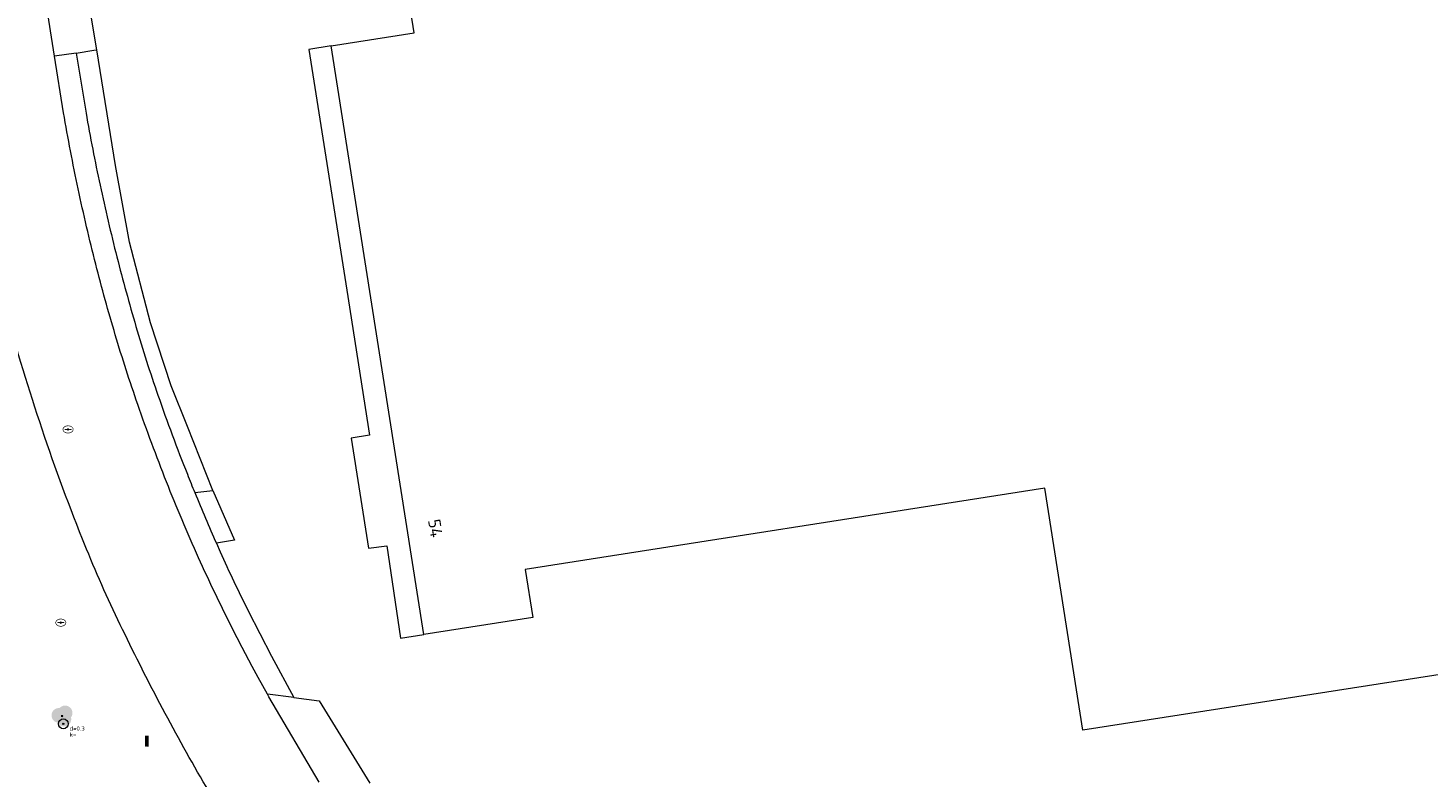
# Model space of a CAD drawing. Header units: metres. Extents: x 207155 to 208055, y 377332 to 379032.
# Tile 23 of 59: x 207658 to 207772, y 377888 to 377949. Entities that reach past the tile are written whole.
import ezdxf
from ezdxf.enums import TextEntityAlignment as Align

# ---------------------------------------------------------------- set-up
doc = ezdxf.new("R2010")
doc.units = ezdxf.units.M
for name, color, linetype, lineweight in [('B-ME-GR-BOOM-S', 90, 'Continuous', 25), ('GB', 1, 'Continuous', 25), ('GMV', 7, 'Continuous', 25), ('GP1', 7, 'Continuous', 25)]:
    doc.layers.add(name, color=color, linetype=linetype, lineweight=lineweight)
for name, color, linetype in [('NAR', 7, 'Continuous'), ('PPAL', 232, 'Continuous'), ('PPUT', 232, 'Continuous'), ('PVGO', 62, 'Continuous')]:
    doc.layers.add(name, color=color, linetype=linetype)
doc.styles.add('ISO', font='isocpeur.ttf', dxfattribs={"height": 1})
doc.styles.add('NLCS-ISO-ANNOTATIVE-T18', font='NLCS-ISO.ttf', dxfattribs={"height": 1.8})

# ---------------------------------------------------------------- blocks, each defined once
blk = doc.blocks.new('paal')
at = {"linetype": 'ByBlock', "lineweight": -2}
h = blk.add_hatch(color=0, dxfattribs=at)
h.dxf.hatch_style = 1
h.paths.add_polyline_path([(0.15, 0.8), (-0.15, 0.8), (-0.15, -0.1), (0, -0.1, -0.414214), (-0.1, 0, -1), (0.1, 0, -0.414214), (0, -0.1), (0.15, -0.1)])
at = {"linetype": 'ByBlock', "lineweight": -2, "true_color": 0x681648}
h = blk.add_hatch(color=219, dxfattribs=at)
h.dxf.hatch_style = 1
h.paths.add_polyline_path([(-0.1, 0, 1), (0.1, 0, 1)])
at = {"color": 0, "linetype": 'ByBlock', "lineweight": -2}
blk.add_attdef('PAAL', (0.5, 0.35), '', height=0.5, dxfattribs=at)
blk = doc.blocks.new('put')
at = {"linetype": 'ByBlock', "lineweight": -2}
h = blk.add_hatch(color=0, dxfattribs=at)
h.dxf.hatch_style = 1
edge = h.paths.add_edge_path()
edge.add_spline(control_points=[(0.44, 0), (0.44, 0.04), (0.43, 0.09), (0.36, 0.2), (0.28, 0.26), (0.09, 0.32), (-0.02, 0.33), (-0.22, 0.29), (-0.31, 0.24), (-0.42, 0.12), (-0.44, 0.06), (-0.44, -0.06), (-0.42, -0.12), (-0.33, -0.22), (-0.28, -0.26), (-0.1, -0.33), (0.04, -0.33), (0.27, -0.27), (0.37, -0.2), (0.43, -0.08), (0.44, -0.04), (0.44, 0)], knot_values=[0, 0, 0, 0, 0.380029, 0.380029, 1.118666, 1.118666, 1.857303, 1.857303, 2.59594, 2.59594, 3.13294, 3.13294, 3.66994, 3.66994, 4.20694, 4.20694, 5.079565, 5.079565, 5.952189, 5.952189, 6.283185, 6.283185, 6.283185, 6.283185], degree=3, periodic=0)
edge = h.paths.add_edge_path(flags=16)
edge.add_ellipse((0, 0), major_axis=(0.392, 0), ratio=0.689655, start_angle=0, end_angle=360)
h = blk.add_hatch(color=0, dxfattribs=at)
h.dxf.hatch_style = 1
h.paths.add_polyline_path([(-0.1, 0, -0.096396), (-0.09, 0.04), (-0.25, 0.04, 1), (-0.25, -0.04), (-0.09, -0.04, -0.096396)])
at = {"linetype": 'ByBlock', "lineweight": -2, "true_color": 0x681648}
h = blk.add_hatch(color=219, dxfattribs=at)
h.dxf.hatch_style = 1
h.paths.add_polyline_path([(0.1, 0, 1), (-0.1, 0, 1)])
at = {"linetype": 'ByBlock', "lineweight": -2}
h = blk.add_hatch(color=0, dxfattribs=at)
h.dxf.hatch_style = 1
h.paths.add_polyline_path([(0.25, 0.04), (0.09, 0.04, -0.096396), (0.1, 0, -0.096396), (0.09, -0.04), (0.25, -0.04, 1)])
at = {"color": 0, "linetype": 'ByBlock', "lineweight": -2}
blk.add_attdef('PUT', (0.5, 0.35), '', height=0.5, dxfattribs=at)
blk = doc.blocks.new('boom')
at = {"linetype": 'ByBlock', "lineweight": -2}
h = blk.add_hatch(color=0, dxfattribs=at)
h.dxf.hatch_style = 1
h.paths.add_polyline_path([(0.73, -0.11, 0.956633), (-0.2, 0.65, 0.937564), (-0.38, -0.54, 0.879525)])
h.paths.add_polyline_path([(-0.1, 0, -1), (0.1, 0, -1)], flags=16)
at = {"linetype": 'ByBlock', "lineweight": -2, "true_color": 0x4a641a}
h = blk.add_hatch(color=59, dxfattribs=at)
h.dxf.hatch_style = 1
h.paths.add_polyline_path([(0.1, 0, 1), (-0.1, 0, 1)])
at = {"color": 0, "linetype": 'ByBlock', "lineweight": -2}
blk.add_attdef('BOOM', (0.85, 0.35), '', height=0.5, dxfattribs=at)
blk = doc.blocks.new('SGR-BOOM_NUMMER-SO')
at = {"linetype": 'ByBlock', "lineweight": 18}
h = blk.add_hatch(color=0, dxfattribs=at)
h.dxf.hatch_style = 1
edge = h.paths.add_edge_path()
edge.add_arc((0, 0), 0.25, 0, 360)
at = {"color": 0, "linetype": 'ByBlock', "lineweight": 18}
for radius in [2, 0.25]:
    blk.add_circle((0, 0), radius, dxfattribs=at)
at = {"color": 0, "linetype": 'ByBlock', "lineweight": -2, "style": 'NLCS-ISO-ANNOTATIVE-T18'}
for tag, p in [('SOORT', (2.5, -2.8)), ('DIAMETER', (2.5, -5.3))]:
    blk.add_attdef(tag, p, '', height=1.8, dxfattribs=at)

msp = doc.modelspace()

# ---------------------------------------------------------------- linework, layer by layer
at = {"layer": 'GB', "linetype": 'Continuous', "lineweight": 13}
for points in [[(207796.676, 377952.665), (207804.633, 377901.677), (207744.175, 377892.241), (207741.101, 377911.941), (207698.793, 377905.338), (207699.404, 377901.413), (207690.552, 377900.025)], [(207690.552, 377900.025), (207683.008, 377947.951)]]:
    msp.add_lwpolyline(points, dxfattribs=at)
at = {"layer": 'GMV', "linetype": 'Continuous', "lineweight": 13}
for points in [[(207683.008, 377947.951), (207689.754, 377949.014), (207688.077, 377959.616)], [(207663.932, 377947.639), (207662.521, 377956.093)], [(207660.495, 377947.116), (207659.146, 377955.593)], [(207662.243, 377947.37), (207660.495, 377947.116)], [(207661.23, 377942.502), (207660.495, 377947.116)], [(207662.243, 377947.37), (207663.682, 377947.599)], [(207662.243, 377947.37), (207663.053, 377942.486)], [(207663.682, 377947.599), (207663.933, 377947.631)], [(207663.933, 377947.631), (207663.932, 377947.639)], [(207665.453, 377938.207), (207663.933, 377947.631)], [(207666.585, 377931.96), (207665.453, 377938.207)], [(207668.311, 377925.398), (207666.585, 377931.96)], [(207669.976, 377920.283), (207668.311, 377925.398)], [(207671.303, 377916.964), (207669.976, 377920.283)], [(207673.378, 377911.771), (207671.303, 377916.964)], [(207671.907, 377911.585), (207673.378, 377911.771)], [(207673.378, 377911.771), (207675.124, 377907.702)], [(207675.124, 377907.702), (207673.662, 377907.462)], [(207673.662, 377907.462), (207673.968, 377906.774)], [(207676.251, 377901.954), (207677.188, 377900.11)], [(207675.758, 377898.985), (207674.952, 377900.553)], [(207677.188, 377900.11), (207678.151, 377898.279)], [(207676.583, 377897.426), (207675.758, 377898.985)], [(207678.151, 377898.279), (207679.952, 377894.912)], [(207677.064, 377896.537), (207676.583, 377897.426)], [(207677.811, 377895.184), (207677.064, 377896.537)], [(207677.94, 377894.953), (207677.811, 377895.184)], [(207679.952, 377894.912), (207677.811, 377895.184)], [(207682.024, 377888.021), (207677.94, 377894.953)], [(207679.952, 377894.912), (207682.014, 377894.625)], [(207682.014, 377894.625), (207686.156, 377887.927)]]:
    msp.add_lwpolyline(points, dxfattribs=at)
for points in [[(207662.411, 377936.308, -0.0098592), (207661.23, 377942.502)], [(207663.053, 377942.486, 0.0098803), (207664.197, 377936.602)], [(207664.197, 377936.602, 0.0099165), (207665.567, 377930.767)], [(207663.848, 377930.169, -0.0099625), (207662.411, 377936.308)], [(207665.436, 377924.426, -0.0100528), (207663.848, 377930.169)], [(207665.567, 377930.767, 0.0088412), (207667.119, 377925.103)], [(207659.281, 377917.344, -0.0139916), (207656.347, 377927.063)], [(207667.119, 377925.103, 0.012008), (207668.906, 377919.509)], [(207667.265, 377918.756, -0.0110945), (207665.436, 377924.426)], [(207668.906, 377919.509, 0.0119548), (207671.299, 377913.087)], [(207669.602, 377912.464, -0.0109856), (207667.265, 377918.756)], [(207662.767, 377907.809, -0.0151142), (207659.281, 377917.344)], [(207671.299, 377913.087, 0.0027513), (207671.907, 377911.585)], [(207672.216, 377906.281, -0.0119518), (207669.602, 377912.464)], [(207671.907, 377911.585, 0.007091), (207673.662, 377907.462)], [(207665.643, 377901.239, -0.0169897), (207662.767, 377907.809)], [(207674.952, 377900.553, -0.0118389), (207672.216, 377906.281)], [(207673.968, 377906.774, 0.0110678), (207676.251, 377901.954)], [(207668.85, 377894.825, -0.0088556), (207665.643, 377901.239)], [(207672.365, 377888.449, -0.0110598), (207668.85, 377894.825)], [(207752.877, 377757.36), (207687.439, 377863.844), (207676.158, 377882.233, -0.011093), (207672.365, 377888.449)]]:
    msp.add_lwpolyline(points, format="xyb", dxfattribs=at)
at = {"layer": 'GP1', "linetype": 'Continuous', "lineweight": 13}
msp.add_lwpolyline([(207683.008, 377947.951), (207681.188, 377947.665), (207684.274, 377928.06), (207686.13, 377916.266), (207684.628, 377916.03), (207686.038, 377907.076), (207687.545, 377907.243), (207688.65, 377899.727), (207690.552, 377900.025)], dxfattribs=at)

# ---------------------------------------------------------------- block references
at = {"layer": 'B-ME-GR-BOOM-S', "xscale": 0.2, "yscale": 0.2, "zscale": 0.2}
msp.add_blockref('SGR-BOOM_NUMMER-SO', (207661.205, 377892.764), dxfattribs=at).add_auto_attribs({'SOORT': 'd=0.3', 'DIAMETER': 'k='})
at = {"layer": 'PPAL', "linetype": 'Continuous', "lineweight": 13}
msp.add_blockref('paal', (207668, 377891), dxfattribs=at)
at = {"layer": 'PPUT', "linetype": 'Continuous', "lineweight": 13}
for p in [(207661.59, 377916.73), (207661, 377901)]:
    msp.add_blockref('put', p, dxfattribs=at)
at = {"layer": 'PVGO', "linetype": 'Continuous', "lineweight": 13}
msp.add_blockref('boom', (207661.1, 377893.4), dxfattribs=at)

# ---------------------------------------------------------------- texts
at = {"layer": 'NAR', "linetype": 'Continuous', "lineweight": 13, "style": 'ISO'}
msp.add_text('54', height=1, rotation=278.9, dxfattribs=at).set_placement((207691.49, 377908.685), align=Align.MIDDLE_CENTER)

doc.saveas('drawing.dxf')
